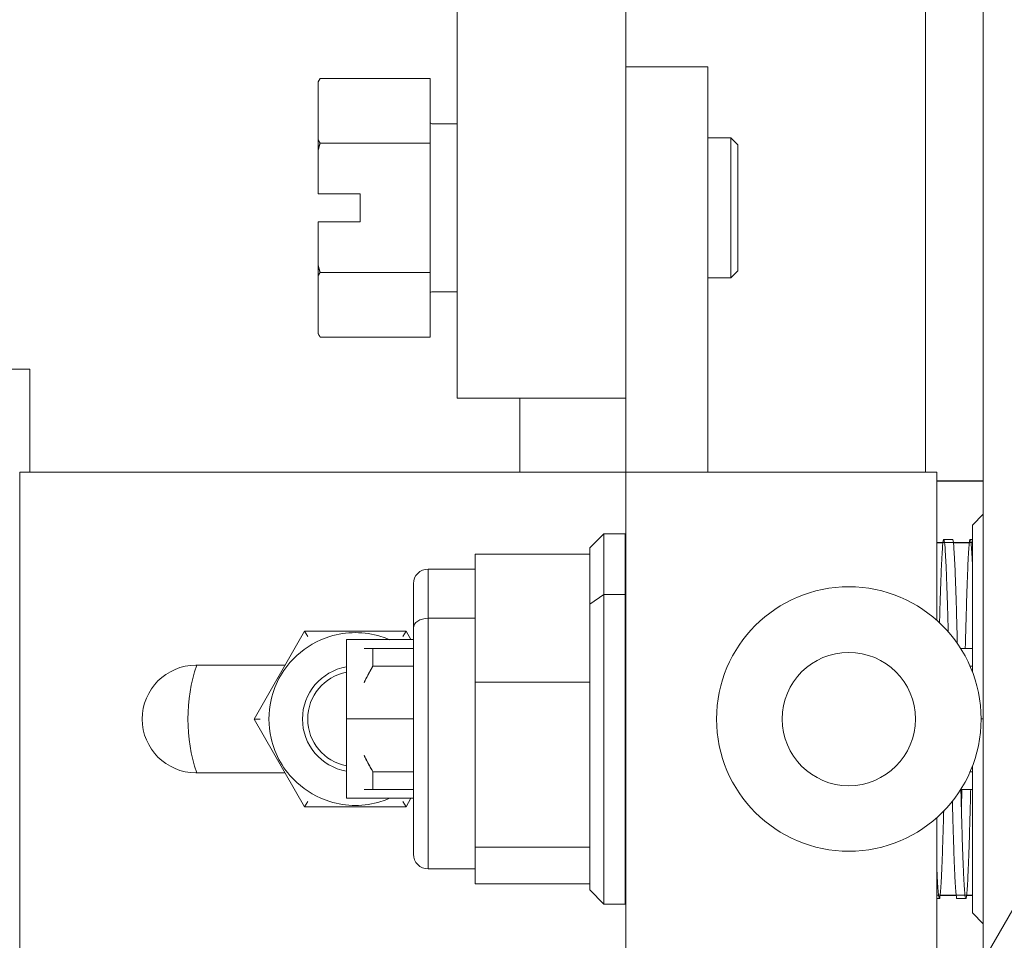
# Model space of a CAD drawing. Header units: inches. Extents: x 10 to 331, y 10 to 212.
# Tile 110 of 145: x 255.35 to 257.55, y 116.05 to 118.1. Entities that reach past the tile are written whole.
import ezdxf

# ---------------------------------------------------------------- set-up
doc = ezdxf.new("R2010")
doc.units = ezdxf.units.IN
doc.header["$LTSCALE"] = 20
doc.header["$MEASUREMENT"] = 0
for name, color, linetype, lineweight in [('Dimension (ANSI)', 7, 'Continuous', 5), ('Hatch (ANSI)', 7, 'Continuous', 5), ('Visible (ANSI)', 7, 'Continuous', 5)]:
    doc.layers.add(name, color=color, linetype=linetype, lineweight=lineweight)
doc.styles.add('ROMANS', font='romans.shx')
doc.dimstyles.new('Default (ANSI)', dxfattribs={"dimscale": 20, "dimtxt": 0.065, "dimasz": 0.08, "dimexe": 0.125, "dimexo": 0.0625, "dimgap": 0.031496, "dimtad": 0, "dimtih": 1, "dimtoh": 1, "dimrnd": 1e-08, "dimzin": 0, "dimdsep": 46, "dimtxsty": 'ROMANS', "dimcen": 0.09, "dimdle": 0.393701, "dimclrd": 256, "dimclre": 256, "dimclrt": 256, "dimadec": 0, "dimazin": 0, "dimtfac": 1.538462, "dimtofl": 0, "dimtmove": 0, "dimatfit": 3, "dimfxl": 1, "dimtolj": 1, "dimtzin": 0, "dimlwd": -1, "dimlwe": -1, "dimarcsym": 0})

# ---------------------------------------------------------------- blocks, each defined once
blk = doc.blocks.new('*D30')
at = {"layer": 'Defpoints', "color": 0, "transparency": 16777216}
for p in [(256.3255, 144.8243), (265.7186, 144.8243), (255.3714, 115.6993)]:
    blk.add_point(p, dxfattribs=at)
at = {"layer": 'Dimension (ANSI)', "transparency": 16777216}
for p, q in [((257.5755, 144.8243), (268.2186, 144.8243)), ((265.7186, 143.2243), (265.7186, 131.885)), ((265.7186, 117.2993), (265.7186, 127.1584)), ((256.6214, 115.6993), (268.2186, 115.6993))]:
    blk.add_line(p, q, dxfattribs=at)
for points in [[(265.4519, 143.2243), (265.9852, 143.2243), (265.7186, 144.8243)], [(265.4519, 117.2993), (265.9852, 117.2993), (265.7186, 115.6993)]]:
    blk.add_solid(points, dxfattribs=at)
at = {"layer": 'Dimension (ANSI)', "transparency": 16777216, "insert": (265.7186, 129.5217), "char_height": 1.3, "attachment_point": 5, "style": 'ROMANS'}
blk.add_mtext('\\A1;29.12\\PTYP.', dxfattribs=at)

msp = doc.modelspace()

# ---------------------------------------------------------------- hatches: boundary and pattern name
at = {"layer": 'Hatch (ANSI)'}
h = msp.add_hatch(dxfattribs=at)
h.set_pattern_fill('ANSI31', color=256, scale=20, angle=15, style=0)
edge = h.paths.add_edge_path()
edge.add_line((256.7192, 147.5744), (257.4692, 147.5744))
edge.add_ellipse((257.4692, 147.5431), major_axis=(0, 0.0312), ratio=1, start_angle=270, end_angle=360, ccw=False)
edge.add_line((257.5005, 147.5431), (257.5005, 85.543))
edge.add_ellipse((257.4692, 85.543), major_axis=(0.0313, 0), ratio=1, start_angle=270, end_angle=360, ccw=False)
edge.add_line((257.4692, 85.5118), (256.7192, 85.5118))
edge.add_line((256.7192, 85.5118), (256.7192, 85.4181))
edge.add_line((256.7192, 85.4181), (257.4692, 85.4181))
edge.add_ellipse((257.4692, 85.543), major_axis=(0, -0.125), ratio=1, start_angle=0, end_angle=90)
edge.add_line((257.5942, 85.543), (257.5942, 147.5431))
edge.add_ellipse((257.4692, 147.5431), major_axis=(0.1249, 0), ratio=1, start_angle=0, end_angle=90)
edge.add_line((257.4692, 147.6681), (256.7192, 147.6681))
edge.add_line((256.7192, 147.6681), (256.7192, 147.5744))

# ---------------------------------------------------------------- linework, layer by layer
at = {"layer": 'Visible (ANSI)'}
for p, q in [((257.5005, 147.5431), (257.5005, 85.543)), ((256.3255, 142.6974), (256.3255, 117.2598)), ((256.7025, 117.9997), (256.7025, 142.6974)), ((257.3714, 117.0942), (257.3714, 142.6974)), ((256.7025, 117.9997), (256.7025, 117.0942)), ((256.7025, 117.9997), (256.8855, 117.9997)), ((256.8855, 117.9997), (256.8855, 117.0942)), ((256.015, 117.9658), (256.0194, 117.9735)), ((256.265, 117.9735), (256.0194, 117.9735)), ((256.265, 117.9735), (256.265, 117.8291)), ((256.015, 117.9658), (256.015, 117.9654)), ((256.015, 117.9654), (256.015, 117.8371)), ((256.2687, 117.8723), (256.3255, 117.8723)), ((256.015, 117.8371), (256.015, 117.8131)), ((256.9368, 117.841), (256.8855, 117.841)), ((256.9368, 117.5285), (256.9368, 117.841)), ((256.9525, 117.8254), (256.9368, 117.841)), ((256.015, 117.8131), (256.015, 117.716)), ((256.265, 117.8291), (256.0194, 117.8291)), ((256.265, 117.8291), (256.265, 117.5404)), ((256.9525, 117.8254), (256.9525, 117.5442)), ((256.015, 117.716), (256.1087, 117.716)), ((256.1087, 117.716), (256.1087, 117.6535)), ((256.015, 117.6535), (256.015, 117.5565)), ((256.1087, 117.6535), (256.015, 117.6535)), ((256.015, 117.5565), (256.015, 117.5324)), ((256.015, 117.5324), (256.015, 117.4041)), ((256.265, 117.5404), (256.0194, 117.5404)), ((256.265, 117.5404), (256.265, 117.3961)), ((256.9368, 117.5285), (256.8855, 117.5285)), ((256.9525, 117.5442), (256.9368, 117.5285)), ((256.2687, 117.4973), (256.3255, 117.4973)), ((256.015, 117.4041), (256.015, 117.4038)), ((256.015, 117.4038), (256.0194, 117.3961)), ((256.265, 117.3961), (256.0194, 117.3961)), ((232.6214, 117.3243), (255.3714, 117.3243)), ((255.3714, 117.3243), (255.3714, 117.0942)), ((256.3755, 117.2598), (256.3255, 117.2598)), ((256.6525, 117.2598), (256.3755, 117.2598)), ((256.4652, 117.0942), (256.4652, 117.2598)), ((256.7025, 117.2598), (256.6525, 117.2598)), ((255.3485, 117.0942), (256.6828, 117.0942)), ((255.3485, 115.9919), (255.3485, 117.0942)), ((256.6828, 117.0942), (256.7025, 117.0942)), ((256.7025, 115.9919), (256.7025, 117.0942)), ((256.7025, 117.0942), (256.9052, 117.0942)), ((256.9052, 117.0942), (256.9052, 117.0943)), ((257.3969, 117.0942), (256.9052, 117.0942)), ((257.2005, 117.0943), (257.2005, 117.0942)), ((257.3969, 116.7631), (257.3969, 117.0942)), ((257.5005, 117.075), (257.3969, 117.075)), ((257.3969, 117.0742), (257.5005, 117.0742)), ((257.4761, 116.9762), (257.5005, 117.0006)), ((256.6218, 116.925), (256.6532, 116.9565)), ((256.6532, 116.9565), (256.6532, 116.821)), ((256.7005, 116.9565), (256.6532, 116.9565)), ((256.6532, 116.821), (256.6532, 116.9565)), ((256.7005, 116.821), (256.7005, 116.9565)), ((257.4761, 116.9762), (257.4761, 116.648)), ((257.4761, 116.937), (257.3969, 116.937)), ((257.3969, 116.9366), (257.4103, 116.9366)), ((257.4121, 116.9442), (257.4318, 116.9442)), ((257.4336, 116.9366), (257.4693, 116.9366)), ((257.4712, 116.9442), (257.4761, 116.9442)), ((256.3658, 116.9111), (256.3658, 116.7681)), ((256.3658, 116.6251), (256.3658, 116.9111)), ((256.3658, 116.9111), (256.6218, 116.9111)), ((256.6218, 116.925), (256.6218, 116.9111)), ((256.6218, 116.9043), (256.6218, 116.9111)), ((256.6218, 116.9111), (256.6218, 116.9043)), ((256.6218, 116.9043), (256.6218, 116.7998)), ((256.2605, 116.8777), (256.2605, 116.7681)), ((256.3658, 116.8777), (256.2605, 116.8777)), ((256.2605, 116.7681), (256.2605, 116.8777)), ((256.2281, 116.8453), (256.2281, 116.7462)), ((256.6532, 116.821), (256.6218, 116.7998)), ((256.6218, 116.7998), (256.6532, 116.821)), ((256.6532, 116.821), (256.6532, 116.1297)), ((256.6532, 116.821), (256.7005, 116.821)), ((256.7005, 116.821), (256.6532, 116.821)), ((256.6532, 116.1297), (256.6532, 116.821)), ((256.7005, 116.1297), (256.7005, 116.821)), ((256.6218, 116.7998), (256.6218, 116.6319)), ((256.2605, 116.7681), (256.2605, 116.2085)), ((256.2605, 116.7681), (256.3658, 116.7681)), ((256.3658, 116.7681), (256.2605, 116.7681)), ((256.2605, 116.2085), (256.2605, 116.7681)), ((256.3658, 116.7681), (256.3658, 116.6251)), ((255.8718, 116.543), (255.9849, 116.7391)), ((255.9849, 116.7391), (256.2113, 116.7391)), ((255.9918, 116.7273), (255.9849, 116.7391)), ((256.2045, 116.7273), (256.2113, 116.7391)), ((256.2113, 116.7391), (256.2222, 116.7203)), ((256.2281, 116.7462), (256.2281, 116.2409)), ((256.0784, 116.7203), (256.0784, 116.5431)), ((256.2281, 116.7203), (256.0784, 116.7203)), ((256.7025, 116.7203), (256.7005, 116.7203)), ((256.2281, 116.7006), (256.1375, 116.7006)), ((256.1375, 116.7006), (256.1375, 116.6612)), ((256.1375, 116.7006), (256.2281, 116.7006)), ((256.1375, 116.6612), (256.1375, 116.7006)), ((256.7025, 116.7006), (256.7005, 116.7006)), ((256.7005, 116.7006), (256.7025, 116.7006)), ((257.4761, 116.7006), (257.4498, 116.7006)), ((257.4498, 116.7006), (257.4761, 116.7006)), ((257.4761, 116.7006), (257.4498, 116.7006)), ((257.4498, 116.7006), (257.4761, 116.7006)), ((255.9411, 116.6631), (255.7422, 116.6631)), ((256.2281, 116.6612), (256.1375, 116.6612)), ((256.1375, 116.6612), (256.2281, 116.6612)), ((256.7025, 116.6612), (256.7005, 116.6612)), ((256.7005, 116.6612), (256.7025, 116.6612)), ((257.4707, 116.6612), (257.4761, 116.6612)), ((257.4761, 116.6612), (257.4707, 116.6612)), ((257.4707, 116.6612), (257.4761, 116.6612)), ((256.3658, 116.257), (256.3658, 116.6251)), ((256.3658, 116.6251), (256.6218, 116.6251)), ((256.3658, 116.6251), (256.3658, 116.441)), ((256.6218, 116.6251), (256.3658, 116.6251)), ((256.6218, 116.6251), (256.6218, 116.6319)), ((256.6218, 116.6319), (256.6218, 116.6251)), ((256.6218, 116.6163), (256.6218, 116.6251)), ((256.6218, 116.6251), (256.6218, 116.6163)), ((256.6218, 116.6163), (256.6218, 116.2658)), ((255.8854, 116.543), (255.8718, 116.543)), ((255.9849, 116.347), (255.8718, 116.543)), ((256.0784, 116.5431), (256.0784, 116.3659)), ((256.0784, 116.5431), (256.2281, 116.5431)), ((256.2281, 116.5431), (256.0784, 116.5431)), ((256.7005, 116.5431), (256.7025, 116.5431)), ((256.7025, 116.5431), (256.7005, 116.5431)), ((257.4954, 116.5437), (257.5005, 116.5437)), ((257.5005, 116.5437), (257.4954, 116.5437)), ((256.3658, 116.441), (256.3658, 116.257)), ((257.4761, 116.4381), (257.4761, 116.4166)), ((255.7422, 116.423), (255.9411, 116.423)), ((256.2281, 116.425), (256.1375, 116.425)), ((256.1375, 116.425), (256.1375, 116.3856)), ((256.1375, 116.425), (256.2281, 116.425)), ((256.1375, 116.3856), (256.1375, 116.425)), ((256.7025, 116.425), (256.7005, 116.425)), ((256.7005, 116.425), (256.7025, 116.425)), ((257.4761, 116.425), (257.4707, 116.425)), ((257.4761, 116.425), (257.4707, 116.425)), ((257.4707, 116.425), (257.4761, 116.425)), ((256.2281, 116.3856), (256.1375, 116.3856)), ((256.1375, 116.3856), (256.2281, 116.3856)), ((256.7025, 116.3856), (256.7005, 116.3856)), ((256.7005, 116.3856), (256.7025, 116.3856)), ((257.4504, 116.3856), (257.4761, 116.3856)), ((257.4761, 116.3856), (257.4504, 116.3856)), ((257.4761, 116.3856), (257.4504, 116.3856)), ((257.4504, 116.3856), (257.4761, 116.3856)), ((256.2281, 116.3659), (256.0784, 116.3659)), ((256.2223, 116.3659), (256.2113, 116.347)), ((256.7025, 116.3659), (256.7005, 116.3659)), ((255.9918, 116.3588), (255.9849, 116.347)), ((256.2113, 116.347), (255.9849, 116.347)), ((256.2045, 116.3588), (256.2113, 116.347)), ((257.4761, 116.3548), (257.4761, 116.3004)), ((257.3969, 115.9919), (257.3969, 116.323)), ((256.6218, 116.257), (256.3658, 116.257)), ((256.3658, 116.257), (256.3658, 116.2161)), ((256.3658, 116.1751), (256.3658, 116.257)), ((256.3658, 116.257), (256.6218, 116.257)), ((256.6218, 116.257), (256.6218, 116.2658)), ((256.6218, 116.2658), (256.6218, 116.257)), ((256.6218, 116.2551), (256.6218, 116.257)), ((256.6218, 116.257), (256.6218, 116.2551)), ((256.6218, 116.2551), (256.6218, 116.1612)), ((257.4761, 116.2485), (257.4761, 116.1683)), ((256.3658, 116.2085), (256.2605, 116.2085)), ((256.3658, 116.2161), (256.3658, 116.1751)), ((256.6218, 116.1751), (256.3658, 116.1751)), ((256.3658, 116.1751), (256.6218, 116.1751)), ((256.6218, 116.1612), (256.6532, 116.1297)), ((257.3969, 116.1496), (257.4761, 116.1496)), ((257.3969, 116.142), (257.4023, 116.142)), ((257.4399, 116.1492), (257.4041, 116.1492)), ((257.4416, 116.142), (257.4613, 116.142)), ((257.4761, 116.1492), (257.4631, 116.1492)), ((256.7005, 116.1297), (256.6532, 116.1297)), ((257.4761, 116.1401), (257.4761, 116.11)), ((257.4761, 116.11), (257.5005, 116.0856))]:
    msp.add_line(p, q, dxfattribs=at)
for radius in [0.2953, 0.1489]:
    msp.add_circle((257.2001, 116.543), radius, dxfattribs=at)
for centre, radius, start, end in [((256.2687, 117.876), 0.00375, 180, 270), ((256.2687, 117.4935), 0.00375, 90, 180), ((256.9052, 117.0746), 0.0197, 90, 94.1145), ((256.9052, 117.0746), 0.0197, 90, 94.1326), ((256.9052, 117.0746), 0.0197, 90, 94.1145), ((257.2005, 117.0746), 0.0197, 85.8855, 90), ((257.2005, 117.0746), 0.0197, 85.8855, 90), ((257.2005, 117.0746), 0.0197, 85.8674, 90), ((256.2605, 116.8453), 0.0325, 90, 180), ((256.0981, 116.543), 0.1929, 72.7519, 107.2481), ((256.0981, 116.543), 0.1929, 107.2481, 132.7519), ((256.0981, 116.543), 0.1929, 66.7268, 72.7519), ((256.0981, 116.543), 0.1929, 132.7519, 167.2481), ((255.7422, 116.543), 0.1201, 90, 270), ((256.0981, 116.543), 0.374, 161.2734, 198.7266), ((256.0981, 116.543), 0.1181, 99.5941, 260.4059), ((256.0981, 116.543), 0.1063, 100.6721, 259.3279), ((256.0981, 116.543), 0.1929, 167.2481, 192.7519), ((256.0981, 116.543), 0.1929, 192.7519, 227.2481), ((256.0981, 116.543), 0.1929, 227.2481, 252.7519), ((256.0981, 116.543), 0.1929, 287.2481, 293.3501), ((256.0981, 116.543), 0.1929, 252.7519, 287.2481), ((256.2605, 116.2409), 0.0325, 180, 270)]:
    msp.add_arc(centre, radius, start, end, dxfattribs=at)
msp.add_ellipse((256.2605, 116.7462), major_axis=(-0.0325, 0), ratio=0.672298, start_param=4.712389, end_param=6.283185, dxfattribs=at)
msp.add_ellipse((256.2605, 116.7462), major_axis=(-0.0325, 0), ratio=0.672298, start_param=4.712389, end_param=6.283185, dxfattribs=at)
for points in [[(256.0194, 117.9735), (256.017, 117.9694), (256.015, 117.9654)], [(256.015, 117.8371), (256.017, 117.8332), (256.0194, 117.8291)], [(256.0194, 117.8291), (256.017, 117.821), (256.015, 117.8131)], [(256.015, 117.5565), (256.017, 117.5486), (256.0194, 117.5404)], [(256.0194, 117.5404), (256.017, 117.5364), (256.015, 117.5324)], [(256.015, 117.4041), (256.017, 117.4002), (256.0194, 117.3961)]]:
    msp.add_rational_spline(points, [1, 1.00039648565, 1], degree=2, dxfattribs=at)
for points, knots in [([(256.7005, 116.9565), (256.7005, 116.9565), (256.7005, 116.9565), (256.7005, 116.9564), (256.7005, 116.9562), (256.7005, 116.9546), (256.7005, 116.9518), (256.7005, 116.949), (256.7005, 116.9449), (256.7005, 116.9395), (256.7005, 116.9342), (256.7005, 116.9276), (256.7005, 116.9199), (256.7005, 116.9121), (256.7005, 116.9032), (256.7005, 116.8932), (256.7005, 116.8831), (256.7005, 116.872), (256.7005, 116.8599), (256.7005, 116.8479), (256.7005, 116.8349), (256.7005, 116.821)], [0.7346113, 0.7346113, 0.7346113, 0.7346113, 0.7391304, 0.7391304, 0.7391304, 0.7826087, 0.7826087, 0.7826087, 0.826087, 0.826087, 0.826087, 0.8695652, 0.8695652, 0.8695652, 0.9130435, 0.9130435, 0.9130435, 0.9565217, 0.9565217, 0.9565217, 1, 1, 1, 1]), ([(257.4761, 116.648), (257.4761, 116.6557), (257.4761, 116.6634), (257.4761, 116.671), (257.4761, 116.6917), (257.4761, 116.7118), (257.4761, 116.7313), (257.4761, 116.7507), (257.4761, 116.7695), (257.4761, 116.7873), (257.4761, 116.8052), (257.4761, 116.8221), (257.4761, 116.8379), (257.4761, 116.8538), (257.4761, 116.8685), (257.4761, 116.8819), (257.4761, 116.8954), (257.4761, 116.9076), (257.4761, 116.9184), (257.4761, 116.9292), (257.4761, 116.9385), (257.4761, 116.9464), (257.4761, 116.9543), (257.4761, 116.9606), (257.4761, 116.9654), (257.4761, 116.9702), (257.4761, 116.9734), (257.4761, 116.975), (257.4761, 116.9758), (257.4761, 116.976), (257.4761, 116.9762)], [0.0777184, 0.0777184, 0.0777184, 0.0777184, 0.0952381, 0.0952381, 0.0952381, 0.1428571, 0.1428571, 0.1428571, 0.1904762, 0.1904762, 0.1904762, 0.2380952, 0.2380952, 0.2380952, 0.2857143, 0.2857143, 0.2857143, 0.3333333, 0.3333333, 0.3333333, 0.3809524, 0.3809524, 0.3809524, 0.4285714, 0.4285714, 0.4285714, 0.4761905, 0.4761905, 0.4761905, 0.4995794, 0.4995794, 0.4995794, 0.4995794]), ([(257.4103, 116.9367), (257.4102, 116.9359), (257.4101, 116.935), (257.41, 116.9341), (257.4095, 116.9296), (257.4091, 116.9237), (257.4086, 116.9163), (257.4081, 116.909), (257.4077, 116.9003), (257.4072, 116.8903), (257.4067, 116.8803), (257.4063, 116.869), (257.4058, 116.8565), (257.4053, 116.844), (257.4048, 116.8303), (257.4044, 116.8157), (257.4039, 116.801), (257.4034, 116.7853), (257.403, 116.7687), (257.4029, 116.7652), (257.4028, 116.7615), (257.4027, 116.7579)], [0.5613275, 0.5613275, 0.5613275, 0.5613275, 0.5714286, 0.5714286, 0.5714286, 0.6190476, 0.6190476, 0.6190476, 0.6666667, 0.6666667, 0.6666667, 0.7142857, 0.7142857, 0.7142857, 0.7619048, 0.7619048, 0.7619048, 0.8095238, 0.8095238, 0.8095238, 0.8198527, 0.8198527, 0.8198527, 0.8198527]), ([(257.4139, 116.937), (257.4135, 116.9399), (257.4132, 116.942), (257.4128, 116.9431), (257.4123, 116.9446), (257.4119, 116.9446), (257.4114, 116.943), (257.411, 116.9419), (257.4107, 116.9399), (257.4103, 116.937)], [0.4392467, 0.4392467, 0.4392467, 0.4392467, 0.4761905, 0.4761905, 0.4761905, 0.5238095, 0.5238095, 0.5238095, 0.5599611, 0.5599611, 0.5599611, 0.5599611]), ([(257.4221, 116.7377), (257.4218, 116.7486), (257.4215, 116.7593), (257.4212, 116.7696), (257.4208, 116.7861), (257.4203, 116.8017), (257.4198, 116.8164), (257.4194, 116.831), (257.4189, 116.8447), (257.4184, 116.8571), (257.418, 116.8695), (257.4175, 116.8808), (257.417, 116.8908), (257.4166, 116.9008), (257.4161, 116.9094), (257.4156, 116.9167), (257.4151, 116.924), (257.4147, 116.9299), (257.4142, 116.9343), (257.4141, 116.9352), (257.414, 116.9361), (257.4139, 116.9369)], [0.1607486, 0.1607486, 0.1607486, 0.1607486, 0.1904762, 0.1904762, 0.1904762, 0.2380952, 0.2380952, 0.2380952, 0.2857143, 0.2857143, 0.2857143, 0.3333333, 0.3333333, 0.3333333, 0.3809524, 0.3809524, 0.3809524, 0.4285714, 0.4285714, 0.4285714, 0.4386919, 0.4386919, 0.4386919, 0.4386919]), ([(257.4318, 116.9442), (257.432, 116.9442), (257.4323, 116.9438), (257.4325, 116.9431), (257.4329, 116.942), (257.4332, 116.9399), (257.4336, 116.937)], [0.50039974, 0.50039974, 0.50039974, 0.50039974, 0.52380952, 0.52380952, 0.52380952, 0.56075955, 0.56075955, 0.56075955, 0.56075955]), ([(257.4336, 116.9369), (257.4337, 116.9361), (257.4338, 116.9352), (257.4339, 116.9343), (257.4344, 116.9299), (257.4348, 116.924), (257.4353, 116.9167), (257.4358, 116.9094), (257.4362, 116.9008), (257.4367, 116.8908), (257.4372, 116.8808), (257.4376, 116.8696), (257.4381, 116.8571), (257.4386, 116.8447), (257.4391, 116.8311), (257.4395, 116.8164), (257.44, 116.8018), (257.4405, 116.7861), (257.4409, 116.7696), (257.4414, 116.7531), (257.4419, 116.7357), (257.4423, 116.7177), (257.4424, 116.7157), (257.4424, 116.7137), (257.4425, 116.7116)], [0.5613144, 0.5613144, 0.5613144, 0.5613144, 0.5714286, 0.5714286, 0.5714286, 0.6190476, 0.6190476, 0.6190476, 0.6666667, 0.6666667, 0.6666667, 0.7142857, 0.7142857, 0.7142857, 0.7619048, 0.7619048, 0.7619048, 0.8095238, 0.8095238, 0.8095238, 0.8571429, 0.8571429, 0.8571429, 0.8624517, 0.8624517, 0.8624517, 0.8624517]), ([(257.4694, 116.9367), (257.4693, 116.9359), (257.4691, 116.935), (257.469, 116.934), (257.4686, 116.9295), (257.4681, 116.9236), (257.4676, 116.9162), (257.4672, 116.9089), (257.4667, 116.9001), (257.4662, 116.8901), (257.4658, 116.8801), (257.4653, 116.8687), (257.4648, 116.8562), (257.4644, 116.8437), (257.4639, 116.83), (257.4634, 116.8153), (257.463, 116.8007), (257.4625, 116.7849), (257.462, 116.7684), (257.4615, 116.7518), (257.4611, 116.7345), (257.4606, 116.7164), (257.4605, 116.7112), (257.4603, 116.7059), (257.4602, 116.7006)], [0.1366692, 0.1366692, 0.1366692, 0.1366692, 0.1428571, 0.1428571, 0.1428571, 0.1714286, 0.1714286, 0.1714286, 0.2, 0.2, 0.2, 0.2285714, 0.2285714, 0.2285714, 0.2571429, 0.2571429, 0.2571429, 0.2857143, 0.2857143, 0.2857143, 0.3142857, 0.3142857, 0.3142857, 0.3225703, 0.3225703, 0.3225703, 0.3225703]), ([(257.473, 116.937), (257.4726, 116.9399), (257.4722, 116.942), (257.4719, 116.9431), (257.4714, 116.9446), (257.4709, 116.9446), (257.4705, 116.943), (257.4701, 116.9419), (257.4697, 116.9399), (257.4694, 116.937)], [0.06355778, 0.06355778, 0.06355778, 0.06355778, 0.08571429, 0.08571429, 0.08571429, 0.11428571, 0.11428571, 0.11428571, 0.1358507, 0.1358507, 0.1358507, 0.1358507]), ([(257.4761, 116.8907), (257.4756, 116.9007), (257.4751, 116.9094), (257.4747, 116.9167), (257.4742, 116.9239), (257.4737, 116.9298), (257.4733, 116.9343), (257.4732, 116.9352), (257.4731, 116.9361), (257.473, 116.9369)], [0, 0, 0, 0, 0.02857143, 0.02857143, 0.02857143, 0.05714286, 0.05714286, 0.05714286, 0.06322546, 0.06322546, 0.06322546, 0.06322546]), ([(256.6218, 116.925), (256.6218, 116.925), (256.6218, 116.9241), (256.6218, 116.9222), (256.6218, 116.9201), (256.6218, 116.9166), (256.6218, 116.9119), (256.6218, 116.9116), (256.6218, 116.9114), (256.6218, 116.9111)], [0.73456688, 0.73456688, 0.73456688, 0.73456688, 0.77272727, 0.77272727, 0.77272727, 0.81818182, 0.81818182, 0.81818182, 0.82060613, 0.82060613, 0.82060613, 0.82060613]), ([(256.6218, 116.9043), (256.6218, 116.9012), (256.6218, 116.8978), (256.6218, 116.894), (256.6218, 116.8868), (256.6218, 116.8785), (256.6218, 116.869), (256.6218, 116.8595), (256.6218, 116.8488), (256.6218, 116.8373), (256.6218, 116.8257), (256.6218, 116.8133), (256.6218, 116.7998)], [0.8398131, 0.8398131, 0.8398131, 0.8398131, 0.8636364, 0.8636364, 0.8636364, 0.9090909, 0.9090909, 0.9090909, 0.9545455, 0.9545455, 0.9545455, 1, 1, 1, 1]), ([(256.2281, 116.8453), (256.2281, 116.8453), (256.2281, 116.8445), (256.2281, 116.8431), (256.2281, 116.8414), (256.2281, 116.8386), (256.2281, 116.8349), (256.2281, 116.8312), (256.2281, 116.8264), (256.2281, 116.8208), (256.2281, 116.8151), (256.2281, 116.8085), (256.2281, 116.801), (256.2281, 116.7934), (256.2281, 116.785), (256.2281, 116.7759), (256.2281, 116.7668), (256.2281, 116.7569), (256.2281, 116.7462)], [0.7345982, 0.7345982, 0.7345982, 0.7345982, 0.7727273, 0.7727273, 0.7727273, 0.8181818, 0.8181818, 0.8181818, 0.8636364, 0.8636364, 0.8636364, 0.9090909, 0.9090909, 0.9090909, 0.9545455, 0.9545455, 0.9545455, 1, 1, 1, 1]), ([(256.7005, 116.821), (256.7005, 116.8071), (256.7005, 116.7925), (256.7005, 116.777), (256.7005, 116.7615), (256.7005, 116.7452), (256.7005, 116.7284), (256.7005, 116.7115), (256.7005, 116.6941), (256.7005, 116.6763), (256.7005, 116.6585), (256.7005, 116.6402), (256.7005, 116.6217), (256.7005, 116.6033), (256.7005, 116.5845), (256.7005, 116.5657), (256.7005, 116.5469), (256.7005, 116.528), (256.7005, 116.5093), (256.7005, 116.4905), (256.7005, 116.4719), (256.7005, 116.4535), (256.7005, 116.4351), (256.7005, 116.417), (256.7005, 116.3993), (256.7005, 116.3817), (256.7005, 116.3645), (256.7005, 116.3479), (256.7005, 116.3313), (256.7005, 116.3153), (256.7005, 116.3001), (256.7005, 116.2848), (256.7005, 116.2704), (256.7005, 116.2568), (256.7005, 116.2432), (256.7005, 116.2305), (256.7005, 116.2188), (256.7005, 116.2071), (256.7005, 116.1965), (256.7005, 116.1869), (256.7005, 116.1774), (256.7005, 116.1689), (256.7005, 116.1617), (256.7005, 116.1544), (256.7005, 116.1483), (256.7005, 116.1435), (256.7005, 116.1387), (256.7005, 116.1351), (256.7005, 116.1328), (256.7005, 116.1307), (256.7005, 116.1297), (256.7005, 116.1297)], [0, 0, 0, 0, 0.0434783, 0.0434783, 0.0434783, 0.0869565, 0.0869565, 0.0869565, 0.1304348, 0.1304348, 0.1304348, 0.173913, 0.173913, 0.173913, 0.2173913, 0.2173913, 0.2173913, 0.2608696, 0.2608696, 0.2608696, 0.3043478, 0.3043478, 0.3043478, 0.3478261, 0.3478261, 0.3478261, 0.3913043, 0.3913043, 0.3913043, 0.4347826, 0.4347826, 0.4347826, 0.4782609, 0.4782609, 0.4782609, 0.5217391, 0.5217391, 0.5217391, 0.5652174, 0.5652174, 0.5652174, 0.6086957, 0.6086957, 0.6086957, 0.6521739, 0.6521739, 0.6521739, 0.6956522, 0.6956522, 0.6956522, 0.7346054, 0.7346054, 0.7346054, 0.7346054]), ([(256.6218, 116.7998), (256.6218, 116.7864), (256.6218, 116.7722), (256.6218, 116.7572), (256.6218, 116.7422), (256.6218, 116.7264), (256.6218, 116.71), (256.6218, 116.6936), (256.6218, 116.6767), (256.6218, 116.6594), (256.6218, 116.6503), (256.6218, 116.6411), (256.6218, 116.6319)], [0, 0, 0, 0, 0.0454545, 0.0454545, 0.0454545, 0.0909091, 0.0909091, 0.0909091, 0.1363636, 0.1363636, 0.1363636, 0.1601614, 0.1601614, 0.1601614, 0.1601614]), ([(256.2281, 116.7462), (256.2281, 116.7356), (256.2281, 116.7244), (256.2281, 116.7125), (256.2281, 116.7006), (256.2281, 116.6881), (256.2281, 116.6751), (256.2281, 116.6622), (256.2281, 116.6488), (256.2281, 116.6351), (256.2281, 116.6214), (256.2281, 116.6073), (256.2281, 116.5932), (256.2281, 116.579), (256.2281, 116.5646), (256.2281, 116.5502), (256.2281, 116.5358), (256.2281, 116.5214), (256.2281, 116.5071), (256.2281, 116.4929), (256.2281, 116.4787), (256.2281, 116.4648), (256.2281, 116.4509), (256.2281, 116.4373), (256.2281, 116.424), (256.2281, 116.4108), (256.2281, 116.398), (256.2281, 116.3857), (256.2281, 116.3734), (256.2281, 116.3617), (256.2281, 116.3506), (256.2281, 116.3395), (256.2281, 116.3291), (256.2281, 116.3194), (256.2281, 116.3097), (256.2281, 116.3008), (256.2281, 116.2928), (256.2281, 116.2847), (256.2281, 116.2775), (256.2281, 116.2712), (256.2281, 116.2649), (256.2281, 116.2596), (256.2281, 116.2552), (256.2281, 116.2508), (256.2281, 116.2475), (256.2281, 116.2451), (256.2281, 116.2427), (256.2281, 116.2413), (256.2281, 116.241), (256.2281, 116.241), (256.2281, 116.2409), (256.2281, 116.2409)], [0, 0, 0, 0, 0.0454545, 0.0454545, 0.0454545, 0.0909091, 0.0909091, 0.0909091, 0.1363636, 0.1363636, 0.1363636, 0.1818182, 0.1818182, 0.1818182, 0.2272727, 0.2272727, 0.2272727, 0.2727273, 0.2727273, 0.2727273, 0.3181818, 0.3181818, 0.3181818, 0.3636364, 0.3636364, 0.3636364, 0.4090909, 0.4090909, 0.4090909, 0.4545455, 0.4545455, 0.4545455, 0.5, 0.5, 0.5, 0.5454545, 0.5454545, 0.5454545, 0.5909091, 0.5909091, 0.5909091, 0.6363636, 0.6363636, 0.6363636, 0.6818182, 0.6818182, 0.6818182, 0.7272727, 0.7272727, 0.7272727, 0.7345904, 0.7345904, 0.7345904, 0.7345904]), ([(256.1375, 116.7006), (256.1299, 116.7006), (256.1234, 116.7006), (256.1179, 116.7006), (256.1179, 116.7006), (256.1178, 116.7006), (256.1178, 116.7006)], [0, 0, 0, 0, 0.1428571, 0.1428571, 0.1428571, 0.1438425, 0.1438425, 0.1438425, 0.1438425]), ([(256.1178, 116.7006), (256.1189, 116.7006), (256.1201, 116.7006), (256.1213, 116.7006), (256.1259, 116.7006), (256.1313, 116.7006), (256.1375, 116.7006)], [0.8594126, 0.8594126, 0.8594126, 0.8594126, 0.8888889, 0.8888889, 0.8888889, 1, 1, 1, 1]), ([(256.1178, 116.6243), (256.1185, 116.6258), (256.1192, 116.6273), (256.1199, 116.6288), (256.125, 116.6393), (256.1308, 116.6501), (256.1375, 116.6612)], [0.7140288, 0.7140288, 0.7140288, 0.7140288, 0.75, 0.75, 0.75, 1, 1, 1, 1]), ([(256.1375, 116.6612), (256.1319, 116.6518), (256.127, 116.6429), (256.1226, 116.6343), (256.1209, 116.6309), (256.1193, 116.6276), (256.1178, 116.6243)], [0, 0, 0, 0, 0.2, 0.2, 0.2, 0.2794533, 0.2794533, 0.2794533, 0.2794533]), ([(256.6218, 116.6163), (256.6218, 116.613), (256.6218, 116.6097), (256.6218, 116.6064), (256.6218, 116.5885), (256.6218, 116.5703), (256.6218, 116.5521), (256.6218, 116.534), (256.6218, 116.5157), (256.6218, 116.4977), (256.6218, 116.4796), (256.6218, 116.4617), (256.6218, 116.4442), (256.6218, 116.4266), (256.6218, 116.4094), (256.6218, 116.3927), (256.6218, 116.3759), (256.6218, 116.3597), (256.6218, 116.3442), (256.6218, 116.3287), (256.6218, 116.3138), (256.6218, 116.2998), (256.6218, 116.2879), (256.6218, 116.2765), (256.6218, 116.2658)], [0.1734681, 0.1734681, 0.1734681, 0.1734681, 0.1818182, 0.1818182, 0.1818182, 0.2272727, 0.2272727, 0.2272727, 0.2727273, 0.2727273, 0.2727273, 0.3181818, 0.3181818, 0.3181818, 0.3636364, 0.3636364, 0.3636364, 0.4090909, 0.4090909, 0.4090909, 0.4545455, 0.4545455, 0.4545455, 0.4933346, 0.4933346, 0.4933346, 0.4933346]), ([(256.1375, 116.425), (256.1308, 116.4361), (256.125, 116.4469), (256.1199, 116.4574), (256.1192, 116.4589), (256.1185, 116.4604), (256.1178, 116.4619)], [0, 0, 0, 0, 0.25, 0.25, 0.25, 0.2859365, 0.2859365, 0.2859365, 0.2859365]), ([(256.1178, 116.4619), (256.1193, 116.4586), (256.1209, 116.4553), (256.1227, 116.4518), (256.127, 116.4433), (256.1319, 116.4344), (256.1375, 116.425)], [0.7204274, 0.7204274, 0.7204274, 0.7204274, 0.8, 0.8, 0.8, 1, 1, 1, 1]), ([(257.4761, 116.1683), (257.4761, 116.1792), (257.4761, 116.1913), (257.4761, 116.2047), (257.4761, 116.2182), (257.4761, 116.233), (257.4761, 116.2488), (257.4761, 116.2647), (257.4761, 116.2817), (257.4761, 116.2996), (257.4761, 116.3175), (257.4761, 116.3363), (257.4761, 116.3557), (257.4761, 116.3752), (257.4761, 116.3954), (257.4761, 116.4161), (257.4761, 116.4234), (257.4761, 116.4307), (257.4761, 116.4381)], [0.0000001, 0.0000001, 0.0000001, 0.0000001, 0.1428571, 0.1428571, 0.1428571, 0.2857143, 0.2857143, 0.2857143, 0.4285714, 0.4285714, 0.4285714, 0.5714286, 0.5714286, 0.5714286, 0.7142857, 0.7142857, 0.7142857, 0.7644354, 0.7644354, 0.7644354, 0.7644354]), ([(256.1178, 116.3856), (256.1178, 116.3856), (256.1179, 116.3856), (256.1179, 116.3856), (256.1234, 116.3856), (256.1299, 116.3856), (256.1375, 116.3856)], [0.8561369, 0.8561369, 0.8561369, 0.8561369, 0.8571429, 0.8571429, 0.8571429, 1, 1, 1, 1]), ([(256.1375, 116.3856), (256.1313, 116.3855), (256.1259, 116.3856), (256.1213, 116.3856), (256.1201, 116.3856), (256.1189, 116.3856), (256.1178, 116.3856)], [0, 0, 0, 0, 0.1111111, 0.1111111, 0.1111111, 0.1404558, 0.1404558, 0.1404558, 0.1404558]), ([(257.4503, 116.3863), (257.4505, 116.3806), (257.4506, 116.375), (257.4508, 116.3694), (257.4512, 116.3514), (257.4517, 116.334), (257.4522, 116.3174), (257.4527, 116.3009), (257.4531, 116.2852), (257.4536, 116.2705), (257.4541, 116.2558), (257.4545, 116.2422), (257.455, 116.2297), (257.4555, 116.2172), (257.4559, 116.2059), (257.4564, 116.1958), (257.4569, 116.1858), (257.4573, 116.1771), (257.4578, 116.1698), (257.4583, 116.1625), (257.4587, 116.1565), (257.4592, 116.1521), (257.4593, 116.1512), (257.4594, 116.1504), (257.4595, 116.1496)], [0.1281382, 0.1281382, 0.1281382, 0.1281382, 0.1428571, 0.1428571, 0.1428571, 0.1904762, 0.1904762, 0.1904762, 0.2380952, 0.2380952, 0.2380952, 0.2857143, 0.2857143, 0.2857143, 0.3333333, 0.3333333, 0.3333333, 0.3809524, 0.3809524, 0.3809524, 0.4285714, 0.4285714, 0.4285714, 0.4379408, 0.4379408, 0.4379408, 0.4379408]), ([(257.4526, 116.3856), (257.4525, 116.3799), (257.4523, 116.3742), (257.4522, 116.3686), (257.4519, 116.3597), (257.4517, 116.3511), (257.4515, 116.3425)], [0.47679154, 0.47679154, 0.47679154, 0.47679154, 0.48571429, 0.48571429, 0.48571429, 0.49976378, 0.49976378, 0.49976378, 0.49976378]), ([(257.4632, 116.1496), (257.4633, 116.1504), (257.4633, 116.1512), (257.4634, 116.152), (257.4639, 116.1565), (257.4644, 116.1624), (257.4648, 116.1697), (257.4653, 116.177), (257.4658, 116.1857), (257.4662, 116.1956), (257.4667, 116.2056), (257.4672, 116.2169), (257.4677, 116.2294), (257.4681, 116.2418), (257.4686, 116.2554), (257.4691, 116.2701), (257.4695, 116.2847), (257.47, 116.3004), (257.4705, 116.3169), (257.4709, 116.3334), (257.4714, 116.3507), (257.4719, 116.3687), (257.472, 116.3743), (257.4722, 116.3799), (257.4723, 116.3856)], [0.5623101, 0.5623101, 0.5623101, 0.5623101, 0.5714286, 0.5714286, 0.5714286, 0.6190476, 0.6190476, 0.6190476, 0.6666667, 0.6666667, 0.6666667, 0.7142857, 0.7142857, 0.7142857, 0.7619048, 0.7619048, 0.7619048, 0.8095238, 0.8095238, 0.8095238, 0.8571429, 0.8571429, 0.8571429, 0.8718981, 0.8718981, 0.8718981, 0.8718981]), ([(257.4398, 116.1496), (257.4397, 116.1504), (257.4396, 116.1512), (257.4395, 116.1521), (257.4391, 116.1566), (257.4386, 116.1625), (257.4381, 116.1698), (257.4377, 116.1771), (257.4372, 116.1858), (257.4367, 116.1959), (257.4362, 116.2059), (257.4358, 116.2172), (257.4353, 116.2297), (257.4348, 116.2422), (257.4344, 116.2558), (257.4339, 116.2705), (257.4334, 116.2852), (257.433, 116.3009), (257.4325, 116.3174), (257.4321, 116.3309), (257.4317, 116.345), (257.4314, 116.3595)], [0.7372142, 0.7372142, 0.7372142, 0.7372142, 0.7428571, 0.7428571, 0.7428571, 0.7714286, 0.7714286, 0.7714286, 0.8, 0.8, 0.8, 0.8285714, 0.8285714, 0.8285714, 0.8571429, 0.8571429, 0.8571429, 0.8857143, 0.8857143, 0.8857143, 0.9089961, 0.9089961, 0.9089961, 0.9089961]), ([(257.4041, 116.1496), (257.4042, 116.1504), (257.4043, 116.1512), (257.4044, 116.152), (257.4048, 116.1565), (257.4053, 116.1624), (257.4058, 116.1697), (257.4063, 116.177), (257.4067, 116.1857), (257.4072, 116.1956), (257.4077, 116.2056), (257.4081, 116.2169), (257.4086, 116.2294), (257.4091, 116.2418), (257.4095, 116.2555), (257.41, 116.2701), (257.4105, 116.2847), (257.4109, 116.3004), (257.4114, 116.3169), (257.4116, 116.3236), (257.4118, 116.3304), (257.412, 116.3374)], [0.5623034, 0.5623034, 0.5623034, 0.5623034, 0.5714286, 0.5714286, 0.5714286, 0.6190476, 0.6190476, 0.6190476, 0.6666667, 0.6666667, 0.6666667, 0.7142857, 0.7142857, 0.7142857, 0.7619048, 0.7619048, 0.7619048, 0.8095238, 0.8095238, 0.8095238, 0.8288744, 0.8288744, 0.8288744, 0.8288744]), ([(256.6218, 116.2551), (256.6218, 116.2449), (256.6218, 116.2354), (256.6218, 116.2267), (256.6218, 116.2165), (256.6218, 116.2074), (256.6218, 116.1995), (256.6218, 116.1915), (256.6218, 116.1848), (256.6218, 116.1793), (256.6218, 116.1737), (256.6218, 116.1694), (256.6218, 116.1664), (256.6218, 116.1634), (256.6218, 116.1617), (256.6218, 116.1613), (256.6218, 116.1612), (256.6218, 116.1612), (256.6218, 116.1612)], [0.5066396, 0.5066396, 0.5066396, 0.5066396, 0.5454545, 0.5454545, 0.5454545, 0.5909091, 0.5909091, 0.5909091, 0.6363636, 0.6363636, 0.6363636, 0.6818182, 0.6818182, 0.6818182, 0.7272727, 0.7272727, 0.7272727, 0.734561, 0.734561, 0.734561, 0.734561]), ([(257.3969, 116.2051), (257.3971, 116.2019), (257.3972, 116.1988), (257.3973, 116.1958), (257.3978, 116.1858), (257.3983, 116.1771), (257.3988, 116.1698), (257.3992, 116.1625), (257.3997, 116.1565), (257.4002, 116.1521), (257.4003, 116.1512), (257.4003, 116.1504), (257.4004, 116.1496)], [0.3192484, 0.3192484, 0.3192484, 0.3192484, 0.3333333, 0.3333333, 0.3333333, 0.3809524, 0.3809524, 0.3809524, 0.4285714, 0.4285714, 0.4285714, 0.4379351, 0.4379351, 0.4379351, 0.4379351]), ([(257.4761, 116.1401), (257.4761, 116.1402), (257.4761, 116.1402), (257.4761, 116.1403), (257.4761, 116.1482), (257.4761, 116.1575), (257.4761, 116.1683)], [0.92805986, 0.92805986, 0.92805986, 0.92805986, 0.92857143, 0.92857143, 0.92857143, 1, 1, 1, 1]), ([(257.4005, 116.1495), (257.4008, 116.1464), (257.4012, 116.1443), (257.4016, 116.1431), (257.402, 116.1416), (257.4025, 116.1416), (257.403, 116.1431), (257.4033, 116.1443), (257.4037, 116.1463), (257.4041, 116.1493)], [0.4384772, 0.4384772, 0.4384772, 0.4384772, 0.4761905, 0.4761905, 0.4761905, 0.5238095, 0.5238095, 0.5238095, 0.5609502, 0.5609502, 0.5609502, 0.5609502]), ([(257.4416, 116.142), (257.4414, 116.142), (257.4412, 116.1424), (257.4409, 116.1431), (257.4406, 116.1443), (257.4402, 116.1464), (257.4398, 116.1495)], [0.69990155, 0.69990155, 0.69990155, 0.69990155, 0.71428571, 0.71428571, 0.71428571, 0.73688889, 0.73688889, 0.73688889, 0.73688889]), ([(257.4595, 116.1495), (257.4599, 116.1464), (257.4603, 116.1443), (257.4606, 116.1431), (257.4611, 116.1416), (257.4616, 116.1416), (257.462, 116.1431), (257.4624, 116.1443), (257.4628, 116.1463), (257.4631, 116.1493)], [0.4384829, 0.4384829, 0.4384829, 0.4384829, 0.4761905, 0.4761905, 0.4761905, 0.5238095, 0.5238095, 0.5238095, 0.560957, 0.560957, 0.560957, 0.560957])]:
    msp.add_open_spline(points, degree=3, knots=knots, dxfattribs=at)
msp.add_open_spline([(257.4218, 116.738), (257.4219, 116.7399), (257.4219, 116.7418), (257.422, 116.7436)], degree=3, dxfattribs=at)

# ---------------------------------------------------------------- dimensions: what is measured, and where the dimension line sits
at = {"layer": 'Dimension (ANSI)'}
dim = msp.add_linear_dim(base=(265.718551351, 144.8242965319), p1=(255.3713608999, 115.6992965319), p2=(256.3254602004, 144.8242965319), angle=270, text='<>\\PTYP.', dimstyle='Default (ANSI)', override={"dimdec": 2, "dimtp": 0, "dimtm": 0, "dimtdec": 2, "dimatfit": 1}, dxfattribs=at)
dim.commit()
dim.dimension.update_dxf_attribs({"geometry": '*D30', "text_midpoint": (265.718551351, 129.5216960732), "dimtype": 160})

doc.saveas('drawing.dxf')
